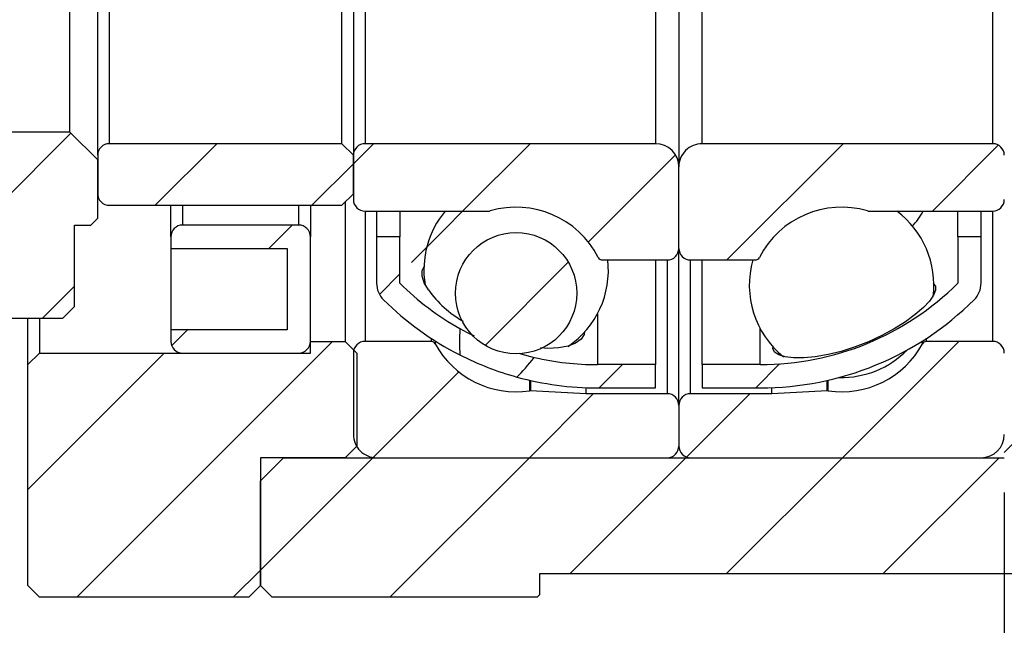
# Model space of a CAD drawing. Header units: millimetres. Extents: x 4 to 295, y 43 to 175.
# Tile 3 of 10: x 105 to 134, y 75 to 92. Entities that reach past the tile are written whole.
import ezdxf

# ---------------------------------------------------------------- set-up
doc = ezdxf.new("R2010")
doc.units = ezdxf.units.MM
doc.layers.add('FORMAT', color=7, linetype='Continuous')
doc.styles.add('SLDTEXTSTYLE0', font='TXT', dxfattribs={"width": 0.75})
doc.dimstyles.new('SLDDIMSTYLE0', dxfattribs={"dimtxt": 3.5, "dimasz": 2.5, "dimexe": 0, "dimexo": 0.0625, "dimgap": 0.875, "dimtad": 1, "dimlfac": 1.5, "dimrnd": 1e-09, "dimzin": 12, "dimdsep": 46, "dimtxsty": 'SLDTEXTSTYLE0', "dimsah": 1, "dimcen": 0.09, "dimadec": 0, "dimazin": 3, "dimtfac": 1, "dimtofl": 0, "dimtmove": 0, "dimatfit": 3, "dimfxl": 0, "dimfrac": 2, "dimtolj": 1, "dimtzin": 12, "dimarcsym": 0})
pattern_1 = [(45, (0, 0), (-2.245064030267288, 2.245064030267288), [])]

# ---------------------------------------------------------------- blocks, each defined once
blk = doc.blocks.new('_D_10')
at = {"layer": 'FORMAT', "color": 7}
for p, q in [((100.2670232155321, 82.90268715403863), (100.2670232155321, 65.38885588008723)), ((133.6003565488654, 78.56935382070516), (133.6003565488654, 65.38885588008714)), ((100.2670232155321, 66.38885588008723), (133.6003565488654, 66.38885588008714))]:
    blk.add_line(p, q, dxfattribs=at)
for points in [[(100.2670232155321, 66.38885588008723), (102.7670232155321, 66.13885588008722), (102.7670232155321, 66.63885588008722)], [(133.6003565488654, 66.38885588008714), (131.1003565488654, 66.63885588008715), (131.1003565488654, 66.13885588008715)]]:
    blk.add_solid(points, dxfattribs=at)
at = {"layer": 'FORMAT', "color": 7, "insert": (114.8006895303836, 70.90059279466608), "char_height": 3.5, "attachment_point": 1, "style": 'SLDTEXTSTYLE0'}
blk.add_mtext('50', dxfattribs=at)
blk = doc.blocks.new('_D_11')
at = {"layer": 'FORMAT', "color": 7}
for p, q in [((133.6003565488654, 78.56935382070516), (133.6003565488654, 65.38885588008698)), ((140.2670232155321, 75.90268715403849), (140.267023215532, 65.38885588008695)), ((133.6003565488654, 66.388855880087), (140.267023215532, 66.38885588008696))]:
    blk.add_line(p, q, dxfattribs=at)
for points in [[(133.6003565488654, 66.388855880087), (136.1003565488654, 66.138855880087), (136.1003565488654, 66.638855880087)], [(140.267023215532, 66.38885588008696), (137.767023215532, 66.63885588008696), (137.767023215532, 66.13885588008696)]]:
    blk.add_solid(points, dxfattribs=at)
at = {"layer": 'FORMAT', "color": 7, "insert": (134.7426978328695, 70.90059279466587), "char_height": 3.5, "attachment_point": 1, "style": 'SLDTEXTSTYLE0'}
blk.add_mtext('10', dxfattribs=at)
blk = doc.blocks.new('_D_12')
at = {"layer": 'FORMAT', "color": 7}
for p, q in [((134.2670232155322, 101.9026871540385), (149.2697552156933, 101.9026871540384)), ((148.2697552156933, 101.9026871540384), (148.2697552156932, 88.56935382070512)), ((134.2670232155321, 88.56935382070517), (149.2697552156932, 88.56935382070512))]:
    blk.add_line(p, q, dxfattribs=at)
for points in [[(148.2697552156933, 101.9026871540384), (148.0197552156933, 99.40268715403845), (148.5197552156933, 99.40268715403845)], [(148.2697552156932, 88.56935382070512), (148.5197552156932, 91.06935382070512), (148.0197552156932, 91.06935382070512)]]:
    blk.add_solid(points, dxfattribs=at)
at = {"layer": 'FORMAT', "color": 7, "char_height": 3.5, "attachment_point": 1, "rotation": 90.0000000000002, "style": 'SLDTEXTSTYLE0'}
for s, insert in [('20', (143.7045459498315, 94.45388921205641)), ('%%c', (143.7580181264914, 89.17545181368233))]:
    blk.add_mtext(s, dxfattribs=dict(at, insert=insert))

msp = doc.modelspace()

# ---------------------------------------------------------------- hatches: boundary and pattern name
at = {"layer": 'FORMAT', "linetype": 'Continuous', "lineweight": 18}
h = msp.add_hatch(dxfattribs=at)
h.set_pattern_fill('ANSI31', color=256, style=0)
h.set_pattern_definition(pattern_1)
edge = h.paths.add_edge_path(flags=0)
edge.add_arc((116.2670232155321, 84.56935382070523), 0.6666666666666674, 180, 225.2397298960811)
edge.add_arc((121.9336898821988, 90.28363953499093), 8.714285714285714, 225.2397298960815, 243.0703458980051)
edge.add_ellipse((123.7629393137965, 95.23602048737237), major_axis=(-5.292028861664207, -13.92513984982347), ratio=0.1678211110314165, start_angle=332.6988444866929, end_angle=339.3943361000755, ccw=False)
edge.add_arc((121.9336898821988, 90.28363953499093), 8.047619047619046, 225.2397298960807, 240.64446118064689, ccw=False)
edge.add_line((116.2670232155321, 84.56935382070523), (116.2670232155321, 85.90268715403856))
edge.add_line((116.2670232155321, 85.90268715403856), (115.6003565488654, 85.90268715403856))
edge.add_line((115.6003565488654, 85.90268715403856), (115.6003565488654, 84.56935382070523))
h = msp.add_hatch(dxfattribs=at)
h.set_pattern_fill('ANSI31', color=256, style=0)
h.set_pattern_definition(pattern_1)
edge = h.paths.add_edge_path(flags=0)
edge.add_line((123.6003565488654, 81.56935382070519), (123.6003565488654, 82.23602048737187))
edge.add_line((123.6003565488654, 82.23602048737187), (121.9336898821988, 82.23602048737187))
edge.add_arc((121.9336898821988, 90.28363953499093), 8.047619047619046, 256.9932991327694, 269.9999999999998, ccw=False)
edge.add_ellipse((123.7629393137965, 95.23602048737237), major_axis=(-5.292028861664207, -13.92513984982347), ratio=0.1678211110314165, start_angle=20.49093602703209, end_angle=27.176087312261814, ccw=False)
edge.add_arc((121.9336898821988, 90.28363953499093), 8.714285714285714, 254.6290272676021, 270.0000000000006)
edge.add_line((121.9336898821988, 81.5693538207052), (123.6003565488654, 81.56935382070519))
h = msp.add_hatch(dxfattribs=at)
h.set_pattern_fill('ANSI31', color=256, style=0)
h.set_pattern_definition(pattern_1)
h.paths.add_polyline_path([(107.4003565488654, 86.23602048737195), (107.6003565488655, 86.43602048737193), (107.6003565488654, 88.10268715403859), (106.8003565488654, 88.9026871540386), (101.0670232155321, 88.90268715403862), (100.2670232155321, 88.10268715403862), (100.2670232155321, 83.90268715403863), (100.6003565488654, 83.56935382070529), (106.6003565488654, 83.56935382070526), (106.9336898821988, 83.9026871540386), (106.9336898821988, 86.23602048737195)], flags=0)
h = msp.add_hatch(dxfattribs=at)
h.set_pattern_fill('ANSI31', color=256, style=0)
h.set_pattern_definition(pattern_1)
edge = h.paths.add_edge_path(flags=0)
edge.add_line((114.9336898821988, 88.2360204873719), (114.6003565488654, 88.56935382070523))
edge.add_line((114.6003565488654, 88.56935382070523), (107.9336898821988, 88.56935382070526))
edge.add_arc((107.9336898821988, 88.23602048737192), 0.3333333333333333, 90, 179.9999999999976)
edge.add_line((107.6003565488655, 88.23602048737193), (107.6003565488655, 87.13602048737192))
edge.add_arc((107.9336898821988, 87.13602048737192), 0.3333333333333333, 180, 270.0000000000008)
edge.add_line((107.9336898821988, 86.8026871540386), (114.6003565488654, 86.80268715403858))
edge.add_line((114.6003565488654, 86.80268715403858), (114.9336898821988, 87.1360204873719))
edge.add_line((114.9336898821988, 87.1360204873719), (114.9336898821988, 88.2360204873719))
h = msp.add_hatch(dxfattribs=at)
h.set_pattern_fill('ANSI31', color=256, style=0)
h.set_pattern_definition(pattern_1)
edge = h.paths.add_edge_path(flags=0)
edge.add_line((123.6003565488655, 88.5693538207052), (115.2670232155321, 88.56935382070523))
edge.add_arc((115.2670232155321, 88.2360204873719), 0.3333333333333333, 90, 180)
edge.add_line((114.9336898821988, 88.2360204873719), (114.9336898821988, 86.96935382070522))
edge.add_arc((115.2670232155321, 86.96935382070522), 0.3333333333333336, 180, 270.0000000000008)
edge.add_line((115.2670232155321, 86.6360204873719), (118.8176329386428, 86.63602048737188))
edge.add_arc((118.8176329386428, 86.76935382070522), 0.1333333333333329, 270.0000000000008, 286.3580903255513)
edge.add_arc((119.6003565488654, 84.10268715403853), 2.645833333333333, 27.114624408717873, 106.3580903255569, ccw=False)
edge.add_arc((122.074083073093, 85.36935382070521), 0.1333333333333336, 207.1146244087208, 270.0000000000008)
edge.add_line((122.074083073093, 85.23602048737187), (123.9336898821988, 85.23602048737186))
edge.add_arc((123.9336898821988, 85.5693538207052), 0.3333333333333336, 269.9999999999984, 360.0000000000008)
edge.add_line((124.2670232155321, 85.5693538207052), (124.2670232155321, 87.90268715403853))
edge.add_arc((123.6003565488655, 87.90268715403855), 0.6666666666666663, 359.9999999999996, 450.0000000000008)
h = msp.add_hatch(dxfattribs=at)
h.set_pattern_fill('ANSI31', color=256, style=0)
h.set_pattern_definition(pattern_1)
edge = h.paths.add_edge_path(flags=0)
edge.add_line((133.6003565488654, 86.96935382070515), (133.6003565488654, 88.23602048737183))
edge.add_arc((133.2670232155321, 88.23602048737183), 0.3333333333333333, 0, 90)
edge.add_line((133.2670232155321, 88.56935382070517), (124.9336898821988, 88.5693538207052))
edge.add_arc((124.9336898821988, 87.90268715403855), 0.6666666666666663, 89.99999999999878, 180.000000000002)
edge.add_line((124.2670232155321, 87.90268715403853), (124.2670232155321, 85.5693538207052))
edge.add_arc((124.6003565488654, 85.5693538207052), 0.3333333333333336, 180, 270.0000000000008)
edge.add_line((124.6003565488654, 85.23602048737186), (126.4599633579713, 85.23602048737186))
edge.add_arc((126.4599633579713, 85.3693538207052), 0.1333333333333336, 270.0000000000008, 332.885375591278)
edge.add_arc((128.9336898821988, 84.10268715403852), 2.645833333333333, 73.64190967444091, 152.8853755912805, ccw=False)
edge.add_arc((129.7164134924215, 86.76935382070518), 0.1333333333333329, 253.6419096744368, 270.0000000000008)
edge.add_line((129.7164134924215, 86.63602048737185), (133.2670232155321, 86.63602048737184))
edge.add_arc((133.2670232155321, 86.96935382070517), 0.3333333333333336, 270.0000000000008, 359.9999999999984)
h = msp.add_hatch(dxfattribs=at)
h.set_pattern_fill('ANSI31', color=256, style=0)
h.set_pattern_definition(pattern_1)
edge = h.paths.add_edge_path(flags=0)
edge.add_line((133.9336898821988, 88.56935382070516), (133.6003565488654, 88.23602048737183))
edge.add_line((133.6003565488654, 88.23602048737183), (133.6003565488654, 87.13602048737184))
edge.add_line((133.6003565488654, 87.13602048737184), (133.9336898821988, 86.8026871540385))
edge.add_line((133.9336898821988, 86.8026871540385), (140.6003565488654, 86.80268715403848))
edge.add_arc((140.6003565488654, 87.13602048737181), 0.3333333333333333, 270.0000000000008, 360.0000000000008)
edge.add_line((140.9336898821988, 87.13602048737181), (140.9336898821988, 88.2360204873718))
edge.add_arc((140.6003565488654, 88.2360204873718), 0.3333333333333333, 0, 90)
edge.add_line((140.6003565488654, 88.56935382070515), (133.9336898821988, 88.56935382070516))
h = msp.add_hatch(dxfattribs=at)
h.set_pattern_fill('ANSI31', color=256, style=0)
h.set_pattern_definition(pattern_1)
edge = h.paths.add_edge_path(flags=0)
edge.add_line((109.7003565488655, 85.90268715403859), (109.7003565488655, 85.56935382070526))
edge.add_line((109.7003565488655, 85.56935382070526), (113.0336898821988, 85.56935382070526))
edge.add_line((113.0336898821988, 85.56935382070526), (113.0336898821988, 83.23602048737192))
edge.add_line((113.0336898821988, 83.23602048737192), (109.7003565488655, 83.23602048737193))
edge.add_line((109.7003565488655, 83.23602048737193), (109.7003565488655, 82.90268715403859))
edge.add_arc((110.0336898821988, 82.90268715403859), 0.3333333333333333, 180, 269.9999999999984)
edge.add_line((110.0336898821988, 82.56935382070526), (113.3670232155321, 82.56935382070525))
edge.add_arc((113.3670232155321, 82.90268715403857), 0.3333333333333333, 270.0000000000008, 360.0000000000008)
edge.add_line((113.7003565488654, 82.90268715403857), (113.7003565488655, 85.90268715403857))
edge.add_arc((113.3670232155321, 85.90268715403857), 0.3333333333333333, 0, 90)
edge.add_line((113.3670232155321, 86.23602048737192), (110.0336898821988, 86.23602048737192))
edge.add_arc((110.0336898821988, 85.90268715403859), 0.3333333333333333, 90, 180)
h = msp.add_hatch(dxfattribs=at)
h.set_pattern_fill('ANSI31', color=256, style=0)
h.set_pattern_definition(pattern_1)
edge = h.paths.add_edge_path(flags=0)
edge.add_arc((119.6003565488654, 84.28284002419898), 1.738241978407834, 0, 360)
h = msp.add_hatch(dxfattribs=at)
h.set_pattern_fill('ANSI31', color=256, style=0)
h.set_pattern_definition(pattern_1)
edge = h.paths.add_edge_path(flags=0)
edge.add_arc((126.6003565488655, 90.28363953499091), 8.047619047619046, 269.9999999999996, 314.76027010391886, ccw=False)
edge.add_line((126.6003565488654, 82.23602048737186), (124.9336898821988, 82.23602048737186))
edge.add_line((124.9336898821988, 82.23602048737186), (124.9336898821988, 81.56935382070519))
edge.add_line((124.9336898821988, 81.56935382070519), (126.6003565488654, 81.56935382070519))
edge.add_arc((126.6003565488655, 90.28363953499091), 8.714285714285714, 270.0000000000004, 314.7602701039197)
edge.add_arc((132.2670232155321, 84.56935382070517), 0.6666666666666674, 314.7602701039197, 360.0000000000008)
edge.add_line((132.9336898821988, 84.56935382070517), (132.9336898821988, 85.9026871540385))
edge.add_line((132.9336898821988, 85.9026871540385), (132.2670232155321, 85.9026871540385))
edge.add_line((132.2670232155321, 85.9026871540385), (132.2670232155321, 84.56935382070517))
h = msp.add_hatch(dxfattribs=at)
h.set_pattern_fill('ANSI31', color=256, style=0)
h.set_pattern_definition(pattern_1)
h.paths.add_polyline_path([(112.2670232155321, 75.90268715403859), (112.2670232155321, 79.56935382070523), (114.7003565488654, 79.56935382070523), (115.0336898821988, 79.90268715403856), (115.0336898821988, 82.56935382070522), (114.7003565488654, 82.90268715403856), (113.7003565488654, 82.90268715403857), (113.7003565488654, 82.56935382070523), (105.9336898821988, 82.56935382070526), (105.6003565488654, 82.23602048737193), (105.6003565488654, 75.90268715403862), (105.9336898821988, 75.56935382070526), (111.9336898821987, 75.56935382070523)], flags=0)
h = msp.add_hatch(dxfattribs=at)
h.set_pattern_fill('ANSI31', color=256, style=0)
h.set_pattern_definition(pattern_1)
h.paths.add_polyline_path([(112.6003565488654, 75.56935382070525), (120.2003565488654, 75.56935382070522), (120.2670232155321, 75.6360204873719), (120.2670232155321, 76.23602048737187), (139.6003565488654, 76.23602048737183), (140.2670232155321, 76.90268715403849), (140.2670232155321, 82.56935382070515), (135.6003565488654, 82.56935382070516), (135.6003565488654, 82.90268715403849), (133.6003565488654, 82.9026871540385), (133.6003565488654, 79.56935382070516), (112.9336898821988, 79.56935382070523), (112.2670232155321, 78.90268715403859), (112.2670232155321, 75.90268715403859)], flags=0)
h = msp.add_hatch(dxfattribs=at)
h.set_pattern_fill('ANSI31', color=256, style=0)
h.set_pattern_definition(pattern_1)
edge = h.paths.add_edge_path(flags=0)
edge.add_line((115.6003565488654, 79.56935382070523), (123.9336898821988, 79.5693538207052))
edge.add_arc((123.9336898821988, 79.90268715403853), 0.333333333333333, 270.0000000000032, 360.0000000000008)
edge.add_line((124.2670232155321, 79.90268715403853), (124.2670232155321, 81.06935382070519))
edge.add_arc((123.9336898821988, 81.06935382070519), 0.3333333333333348, 0, 90)
edge.add_line((123.9336898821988, 81.40268715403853), (121.6003565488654, 81.40268715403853))
edge.add_line((121.6003565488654, 81.40268715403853), (120.0101905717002, 81.48602422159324))
edge.add_arc((120.0032124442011, 81.35287361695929), 0.1333333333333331, 86.9999999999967, 98.33471066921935)
edge.add_arc((119.6003565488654, 84.10268715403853), 2.645833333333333, 208.669736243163, 278.3347106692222, ccw=False)
edge.add_arc((117.1619165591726, 82.76935382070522), 0.1333333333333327, 28.66973624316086, 90)
edge.add_line((117.1619165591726, 82.90268715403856), (115.2670232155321, 82.90268715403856))
edge.add_arc((115.2670232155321, 82.56935382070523), 0.3333333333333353, 90, 180)
edge.add_line((114.9336898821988, 82.56935382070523), (114.9336898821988, 80.2360204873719))
edge.add_arc((115.6003565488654, 80.2360204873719), 0.666666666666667, 180, 270.0000000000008)
h = msp.add_hatch(dxfattribs=at)
h.set_pattern_fill('ANSI31', color=256, style=0)
h.set_pattern_definition(pattern_1)
edge = h.paths.add_edge_path(flags=0)
edge.add_line((124.2670232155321, 81.06935382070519), (124.2670232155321, 79.90268715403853))
edge.add_arc((124.6003565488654, 79.90268715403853), 0.333333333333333, 180, 269.9999999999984)
edge.add_line((124.6003565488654, 79.5693538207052), (132.9336898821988, 79.56935382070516))
edge.add_arc((132.9336898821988, 80.23602048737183), 0.666666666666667, 270.0000000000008, 360.0000000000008)
edge.add_line((133.6003565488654, 80.23602048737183), (133.6003565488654, 82.56935382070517))
edge.add_arc((133.2670232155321, 82.56935382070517), 0.3333333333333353, 0, 90)
edge.add_line((133.2670232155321, 82.9026871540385), (131.3721298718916, 82.9026871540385))
edge.add_arc((131.3721298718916, 82.76935382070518), 0.1333333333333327, 90, 151.3302637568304)
edge.add_arc((128.9336898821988, 84.10268715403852), 2.645833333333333, 261.66528933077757, 331.3302637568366, ccw=False)
edge.add_arc((128.5308339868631, 81.35287361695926), 0.1333333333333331, 81.66528933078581, 93.00000000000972)
edge.add_line((128.523855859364, 81.4860242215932), (126.9336898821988, 81.40268715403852))
edge.add_line((126.9336898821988, 81.40268715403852), (124.6003565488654, 81.40268715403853))
edge.add_arc((124.6003565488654, 81.06935382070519), 0.3333333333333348, 90, 180)

# ---------------------------------------------------------------- linework, layer by layer
at = {"color": 7, "linetype": 'Continuous', "lineweight": 25}
for p, q in [((124.2670232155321, 102.5693538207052), (124.2670232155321, 87.90268715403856)), ((107.6003565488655, 88.2360204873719), (107.6003565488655, 102.2360204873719)), ((114.9336898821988, 102.2360204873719), (114.9336898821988, 88.2360204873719)), ((107.9336898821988, 101.9026871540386), (107.9336898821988, 88.56935382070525)), ((114.6003565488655, 88.56935382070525), (114.6003565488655, 101.9026871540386)), ((115.2670232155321, 101.9026871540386), (115.2670232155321, 88.56935382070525)), ((123.6003565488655, 101.9026871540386), (123.6003565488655, 88.56935382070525)), ((124.9336898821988, 88.56935382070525), (124.9336898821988, 101.9026871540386)), ((133.2670232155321, 88.56935382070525), (133.2670232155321, 101.9026871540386)), ((106.8003565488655, 88.90268715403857), (106.8003565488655, 101.5693538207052)), ((106.8003565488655, 88.90268715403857), (101.0670232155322, 88.90268715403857)), ((106.8003565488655, 88.90268715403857), (107.6003565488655, 88.10268715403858)), ((114.6003565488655, 88.56935382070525), (107.9336898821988, 88.56935382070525)), ((114.6003565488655, 88.56935382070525), (114.9336898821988, 88.2360204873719)), ((123.6003565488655, 88.56935382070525), (115.2670232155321, 88.56935382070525)), ((133.2670232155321, 88.56935382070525), (124.9336898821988, 88.56935382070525)), ((107.6003565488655, 88.2360204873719), (107.6003565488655, 87.1360204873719)), ((107.6003565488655, 86.4360204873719), (107.6003565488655, 88.10268715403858)), ((114.9336898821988, 88.2360204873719), (114.9336898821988, 86.96935382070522)), ((114.9336898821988, 87.13602048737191), (114.9336898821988, 88.2360204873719)), ((124.2670232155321, 85.56935382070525), (124.2670232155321, 87.90268715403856)), ((114.9336898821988, 87.13602048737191), (114.6003565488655, 86.80268715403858)), ((107.9336898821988, 86.80268715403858), (114.6003565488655, 86.80268715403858)), ((109.7003565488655, 85.90268715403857), (109.7003565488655, 86.8026871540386)), ((113.7003565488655, 86.8026871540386), (113.7003565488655, 85.90268715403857)), ((114.7003565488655, 86.90268715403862), (114.7003565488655, 82.90268715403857)), ((107.6003565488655, 86.4360204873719), (107.4003565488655, 86.23602048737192)), ((115.2670232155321, 86.6360204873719), (118.8176329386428, 86.6360204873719)), ((115.6003565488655, 86.63602048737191), (115.6003565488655, 85.90268715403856)), ((116.2670232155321, 86.63602048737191), (116.2670232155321, 85.90268715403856)), ((129.7164134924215, 86.6360204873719), (133.2670232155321, 86.6360204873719)), ((132.2670232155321, 85.90268715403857), (132.2670232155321, 86.63602048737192)), ((132.9336898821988, 85.90268715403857), (132.9336898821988, 86.63602048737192)), ((106.9336898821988, 86.23602048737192), (107.4003565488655, 86.23602048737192)), ((106.9336898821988, 83.90268715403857), (106.9336898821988, 86.23602048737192)), ((113.3670232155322, 86.23602048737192), (110.0336898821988, 86.23602048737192)), ((109.7003565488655, 85.90268715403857), (109.7003565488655, 85.56935382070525)), ((113.7003565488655, 82.90268715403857), (113.7003565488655, 85.90268715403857)), ((116.2670232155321, 85.90268715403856), (115.6003565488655, 85.90268715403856)), ((115.6003565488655, 85.90268715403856), (115.6003565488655, 84.56935382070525)), ((116.2670232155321, 84.56935382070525), (116.2670232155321, 85.90268715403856)), ((132.9336898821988, 85.90268715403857), (132.2670232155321, 85.90268715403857)), ((132.2670232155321, 85.90268715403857), (132.2670232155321, 84.56935382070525)), ((132.9336898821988, 84.56935382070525), (132.9336898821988, 85.90268715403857)), ((109.7003565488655, 85.56935382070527), (109.7003565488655, 83.23602048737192)), ((109.7003565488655, 85.56935382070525), (113.0336898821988, 85.56935382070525)), ((113.0336898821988, 85.56935382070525), (113.0336898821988, 83.23602048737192)), ((124.2670232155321, 81.06935382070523), (124.2670232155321, 85.56935382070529)), ((122.074083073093, 85.2360204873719), (123.9336898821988, 85.23602048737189)), ((123.6003565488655, 85.23602048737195), (123.6003565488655, 82.2360204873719)), ((124.6003565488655, 85.2360204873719), (126.4599633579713, 85.23602048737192)), ((124.9336898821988, 82.23602048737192), (124.9336898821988, 85.23602048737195)), ((106.9336898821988, 83.90268715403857), (106.6003565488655, 83.56935382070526)), ((100.6003565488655, 83.56935382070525), (106.6003565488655, 83.56935382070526)), ((105.6003565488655, 82.2360204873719), (105.6003565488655, 83.56935382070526)), ((105.9336898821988, 83.56935382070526), (105.9336898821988, 82.56935382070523)), ((113.0336898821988, 83.23602048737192), (109.7003565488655, 83.23602048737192)), ((109.7003565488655, 83.23602048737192), (109.7003565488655, 82.90268715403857)), ((113.7003565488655, 82.90268715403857), (114.7003565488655, 82.90268715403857)), ((113.7003565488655, 82.56935382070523), (113.7003565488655, 82.90268715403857)), ((114.7003565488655, 82.90268715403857), (115.0336898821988, 82.56935382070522)), ((117.1619165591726, 82.90268715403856), (115.2670232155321, 82.90268715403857)), ((121.2664943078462, 82.83656299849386), (121.2448979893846, 82.88303383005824)), ((133.2670232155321, 82.90268715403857), (131.3721298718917, 82.90268715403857)), ((105.6003565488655, 82.2360204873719), (105.9336898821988, 82.56935382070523)), ((105.9336898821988, 82.56935382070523), (113.7003565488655, 82.56935382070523)), ((110.0336898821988, 82.56935382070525), (113.3670232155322, 82.56935382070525)), ((114.9336898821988, 82.56935382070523), (114.9336898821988, 80.23602048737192)), ((115.0336898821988, 82.56935382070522), (115.0336898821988, 79.90268715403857)), ((105.6003565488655, 75.90268715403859), (105.6003565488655, 82.2360204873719)), ((123.6003565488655, 82.2360204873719), (121.9336898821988, 82.2360204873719)), ((123.6003565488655, 81.56935382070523), (123.6003565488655, 82.2360204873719)), ((126.6003565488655, 82.2360204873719), (124.9336898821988, 82.23602048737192)), ((124.9336898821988, 82.23602048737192), (124.9336898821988, 81.56935382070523)), ((121.6003565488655, 81.40268715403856), (120.0101905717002, 81.48602422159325)), ((121.6003565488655, 81.57573138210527), (121.6003565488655, 81.40268715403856)), ((123.9336898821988, 81.40268715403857), (121.6003565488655, 81.40268715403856)), ((121.9336898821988, 81.56935382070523), (123.6003565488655, 81.56935382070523)), ((126.9336898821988, 81.40268715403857), (124.6003565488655, 81.40268715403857)), ((124.9336898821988, 81.56935382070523), (126.6003565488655, 81.56935382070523)), ((126.9336898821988, 81.40268715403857), (126.9336898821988, 81.57573138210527)), ((128.523855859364, 81.48602422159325), (126.9336898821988, 81.40268715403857)), ((124.2670232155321, 81.06935382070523), (124.2670232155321, 79.90268715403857)), ((115.0336898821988, 79.90268715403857), (114.7003565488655, 79.56935382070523)), ((112.2670232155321, 78.90268715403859), (112.9336898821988, 79.56935382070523)), ((114.7003565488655, 79.56935382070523), (112.2670232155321, 79.56935382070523)), ((112.2670232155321, 79.56935382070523), (112.2670232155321, 75.90268715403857)), ((112.9336898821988, 79.56935382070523), (133.6003565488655, 79.56935382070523)), ((115.6003565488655, 79.56935382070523), (123.9336898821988, 79.56935382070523)), ((124.6003565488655, 79.56935382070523), (132.9336898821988, 79.56935382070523)), ((112.2670232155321, 75.90268715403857), (112.2670232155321, 78.90268715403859)), ((139.6003565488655, 76.2360204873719), (120.2670232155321, 76.2360204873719)), ((120.2670232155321, 76.2360204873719), (120.2670232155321, 75.63602048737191)), ((105.9336898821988, 75.56935382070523), (105.6003565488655, 75.90268715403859)), ((112.2670232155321, 75.90268715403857), (111.9336898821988, 75.56935382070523)), ((112.6003565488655, 75.56935382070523), (112.2670232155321, 75.90268715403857)), ((111.9336898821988, 75.56935382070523), (105.9336898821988, 75.56935382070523)), ((120.2003565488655, 75.56935382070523), (112.6003565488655, 75.56935382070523)), ((120.2670232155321, 75.63602048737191), (120.2003565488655, 75.56935382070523))]:
    msp.add_line(p, q, dxfattribs=at)
at = {"color": 8, "linetype": 'Continuous', "lineweight": 25}
for p, q in [((110.0336898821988, 86.8026871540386), (110.0336898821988, 86.23602048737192)), ((113.3670232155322, 86.23602048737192), (113.3670232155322, 86.80268715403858)), ((115.2670232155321, 86.63602048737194), (115.2670232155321, 82.90268715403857)), ((133.2670232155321, 82.90268715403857), (133.2670232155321, 86.63602048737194)), ((123.9336898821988, 85.23602048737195), (123.9336898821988, 81.40268715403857)), ((124.6003565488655, 81.40268715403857), (124.6003565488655, 85.23602048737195)), ((121.9336898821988, 83.69579300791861), (121.9336898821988, 82.2360204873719)), ((126.6003565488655, 82.2360204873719), (126.6003565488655, 83.26728320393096)), ((117.1619165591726, 82.99193501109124), (117.1619165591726, 82.90268715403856)), ((117.2789031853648, 82.91670419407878), (117.2789031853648, 82.83332183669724)), ((131.2551432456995, 82.83332183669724), (131.2551432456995, 82.91670419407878)), ((131.3721298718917, 82.90268715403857), (131.3721298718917, 82.99193501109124)), ((119.9838850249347, 81.79028704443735), (119.9838850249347, 81.48479870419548)), ((120.0101905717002, 81.78429097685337), (120.0101905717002, 81.48602422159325)), ((128.523855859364, 81.48602422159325), (128.523855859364, 81.78429097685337)), ((128.5501614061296, 81.48479870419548), (128.5501614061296, 81.79028704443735))]:
    msp.add_line(p, q, dxfattribs=at)
at = {"color": 7, "linetype": 'Continuous', "lineweight": 25, "flags": 128}
for points in [[(117.0840958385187, 84.37742340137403), (116.9647256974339, 84.58504646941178), (116.9030106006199, 84.7755965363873), (116.903848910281, 84.93221985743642), (116.96225468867, 85.04928820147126)], [(131.5636954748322, 84.5570726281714), (131.6281993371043, 84.48194746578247), (131.6317300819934, 84.36871479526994), (131.5742073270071, 84.22895917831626), (131.4540446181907, 84.05874525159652), (131.2801506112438, 83.87335704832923), (131.0470525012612, 83.67012692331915), (130.7703181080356, 83.46610811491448), (130.4429821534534, 83.2594763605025), (130.0915896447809, 83.06920572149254), (129.7054882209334, 82.8911172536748), (129.3201241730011, 82.74198269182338), (128.9215461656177, 82.61607118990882), (128.5447166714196, 82.52364499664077), (128.1779102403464, 82.46045003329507), (127.8505246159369, 82.4301733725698), (127.5556744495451, 82.43052900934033), (127.3173111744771, 82.459905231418), (127.1311107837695, 82.51743999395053), (127.0135806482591, 82.59666071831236), (126.9614570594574, 82.69890303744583), (126.9701024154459, 82.75547088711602)], [(117.9885253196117, 83.26937913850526), (118.1999923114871, 83.15501253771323), (118.3928222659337, 83.06086061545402)], [(121.5639524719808, 83.18989187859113), (121.5504666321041, 83.09712176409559), (121.4614363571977, 82.96403329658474), (121.3041507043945, 82.85114177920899), (121.0915023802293, 82.76881437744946), (120.8185409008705, 82.7166905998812), (120.5065172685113, 82.7008019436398), (120.2986333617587, 82.71367193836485)], [(119.6765306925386, 82.56161561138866), (119.7339106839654, 82.54348995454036), (120.122452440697, 82.44249221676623)]]:
    msp.add_lwpolyline(points, dxfattribs=at)
at = {"color": 7, "linetype": 'Continuous', "lineweight": 25}
msp.add_circle((119.6003565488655, 84.28284002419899), 1.738241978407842, dxfattribs=at)
for centre, radius, start, end in [((107.9336898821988, 88.2360204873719), 0.3333333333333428, 90, 179.9999999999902), ((115.2670232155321, 88.2360204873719), 0.3333333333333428, 90, 179.9999999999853), ((123.6003565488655, 87.90268715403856), 0.6666666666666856, 3.053332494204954e-13, 90), ((124.9336898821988, 87.90268715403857), 0.6666666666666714, 90, 180.0000000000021), ((133.2670232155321, 88.2360204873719), 0.3333333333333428, 3.236532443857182e-11, 90), ((107.9336898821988, 87.1360204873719), 0.3333333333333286, 179.9999999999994, 270.0000000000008), ((115.2670232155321, 86.96935382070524), 0.3333333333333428, 180.0000000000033, 270.0000000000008), ((133.2670232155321, 86.96935382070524), 0.3333333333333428, 270.0000000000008, 359.9999999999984), ((119.6003565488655, 84.10268715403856), 2.645833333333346, 27.11462440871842, 106.358090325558), ((128.9336898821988, 84.10268715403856), 2.64583333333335, 73.6419096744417, 152.8853755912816), ((119.6003565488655, 84.94318612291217), 2.645833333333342, 140.2222414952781, 189.0565149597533), ((118.8176329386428, 86.76935382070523), 0.13333333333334, 270.0000000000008, 286.358090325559), ((129.7164134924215, 86.76935382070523), 0.13333333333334, 253.6419096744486, 270.0000000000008), ((128.9336898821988, 84.51467631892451), 2.645833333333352, 352.9011465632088, 53.29925512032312), ((129.6460515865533, 87.4966694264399), 1.842973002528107, 315.0604627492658, 332.1609483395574), ((110.0336898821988, 85.90268715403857), 0.3333333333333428, 90, 179.9999999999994), ((113.3670232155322, 85.90268715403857), 0.3333333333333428, 1.404532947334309e-11, 90), ((123.9336898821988, 85.56935382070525), 0.333333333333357, 270.0000000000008, 2.320532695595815e-11), ((124.6003565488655, 85.56935382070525), 0.3333333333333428, 179.9999999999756, 270.0000000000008), ((122.074083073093, 85.36935382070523), 0.1333333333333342, 207.1146244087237, 270.0000000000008), ((126.4599633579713, 85.36935382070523), 0.1333333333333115, 270.0000000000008, 332.8853755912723), ((119.6003565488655, 84.94318612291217), 2.645833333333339, 304.3234802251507, 6.354375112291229), ((128.9336898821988, 84.51467631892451), 2.645833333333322, 164.1789335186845, 230.9065641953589), ((116.2670232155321, 84.56935382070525), 0.6666666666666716, 179.9999999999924, 225.2397298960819), ((121.9336898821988, 90.28363953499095), 8.047619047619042, 225.2397298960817, 240.6444611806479), ((126.6003565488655, 90.28363953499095), 8.047619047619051, 270.0000000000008, 314.7602701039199), ((132.2670232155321, 84.56935382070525), 0.6666666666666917, 314.7602701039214, 1.587732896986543e-11), ((119.7179780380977, 86.29835052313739), 3.259953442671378, 216.1037943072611, 239.8735301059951), ((121.9336898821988, 90.28363953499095), 8.714285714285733, 225.2397298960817, 243.0703458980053), ((126.6003565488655, 90.28363953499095), 8.714285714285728, 270.0000000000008, 314.76027010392), ((110.0336898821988, 82.90268715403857), 0.3333333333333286, 180, 269.9999999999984), ((113.3670232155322, 82.90268715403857), 0.3333333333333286, 270.0000000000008, 6.10666498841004e-13), ((115.2670232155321, 82.56935382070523), 0.3333333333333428, 90, 179.9999999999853), ((117.1619165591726, 82.76935382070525), 0.133333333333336, 28.6697362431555, 90), ((119.6003565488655, 84.10268715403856), 2.645833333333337, 208.6697362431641, 278.3347106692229), ((128.9336898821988, 84.10268715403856), 2.645833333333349, 261.665289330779, 331.3302637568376), ((131.3721298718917, 82.76935382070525), 0.1333333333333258, 90, 151.3302637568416), ((133.2670232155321, 82.56935382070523), 0.3333333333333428, 3.175465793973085e-11, 90), ((121.9757672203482, 90.39240104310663), 8.83031795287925, 243.146541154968, 254.5528320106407), ((128.9336898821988, 84.51467631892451), 2.645833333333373, 268.583863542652, 315.4591768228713), ((121.9336898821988, 90.28363953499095), 8.047619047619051, 256.9932991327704, 270.0000000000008), ((121.9336898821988, 90.28363953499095), 8.714285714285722, 254.6290272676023, 270.0000000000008), ((120.0032124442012, 81.35287361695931), 0.1333333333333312, 86.99999999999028, 98.33471066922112), ((123.9336898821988, 81.06935382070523), 0.3333333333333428, 0, 90), ((124.6003565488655, 81.06935382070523), 0.3333333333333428, 90, 179.9999999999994), ((128.5308339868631, 81.35287361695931), 0.1333333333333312, 81.66528933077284, 93.00000000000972), ((115.6003565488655, 80.23602048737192), 0.6666666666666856, 179.9999999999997, 270.0000000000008), ((132.9336898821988, 80.23602048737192), 0.6666666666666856, 270.0000000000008, 3.05333249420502e-13), ((123.9336898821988, 79.90268715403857), 0.3333333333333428, 270.0000000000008, 2.320532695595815e-11), ((124.6003565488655, 79.90268715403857), 0.3333333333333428, 179.9999999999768, 270.0000000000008)]:
    msp.add_arc(centre, radius, start, end, dxfattribs=at)
for start_param, end_param in [(5.806690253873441, 5.923548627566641), (0.3576343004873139, 0.4743122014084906)]:
    msp.add_ellipse((123.7629393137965, 95.2360204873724), major_axis=(-5.292028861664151, -13.92513984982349), ratio=0.1678211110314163, start_param=start_param, end_param=end_param, dxfattribs=at)

# ---------------------------------------------------------------- dimensions: what is measured, and where the dimension line sits
at = {"layer": 'FORMAT', "color": 7}
dim = msp.add_linear_dim(base=(148.2697552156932, 88.56935382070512), p1=(133.2670232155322, 101.9026871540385), p2=(133.2670232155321, 88.56935382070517), angle=90.0000000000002, text='%%c<>', dimstyle='SLDDIMSTYLE0', dxfattribs=at)
dim.commit()
dim.dimension.update_dxf_attribs({"geometry": '_D_12', "text_midpoint": (148.2697552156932, 94.40078193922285), "dimtype": 160})
for base, p1, p2, picture, middle in [((133.6003565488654, 66.38885588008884), (100.2670232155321, 83.90268715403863), (133.6003565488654, 79.56935382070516), '_D_10', (117.3868007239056, 66.3888558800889)), ((140.267023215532, 66.3888558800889), (133.6003565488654, 79.56935382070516), (140.2670232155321, 76.90268715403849), '_D_11', (137.3288090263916, 66.38885588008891))]:
    dim = msp.add_linear_dim(base=base, p1=p1, p2=p2, dimstyle='SLDDIMSTYLE0', dxfattribs=at)
    dim.commit()
    dim.dimension.update_dxf_attribs({"geometry": picture, "text_midpoint": middle, "dimtype": 160})

doc.saveas('drawing.dxf')
